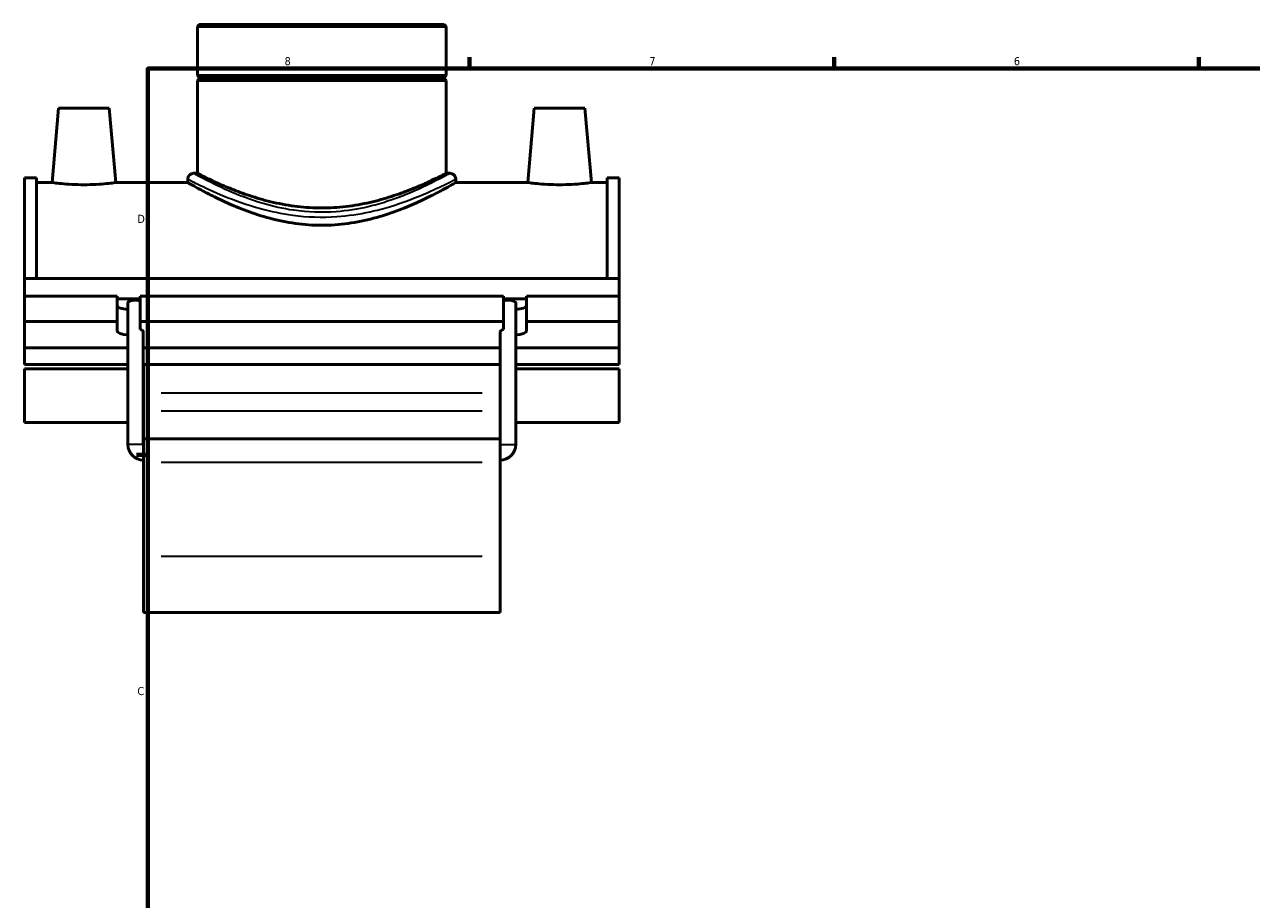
# Model space of a CAD drawing. Header units: inches. Extents: x -0.9 to 56.3, y -1.4 to 45.6.
# Tile 2 of 8: x -0.9 to 13.4, y 11.3 to 21.5. Entities that reach past the tile are written whole.
import ezdxf

# ---------------------------------------------------------------- set-up
doc = ezdxf.new("R2010")
doc.units = ezdxf.units.IN
doc.header["$MEASUREMENT"] = 0
for name, color, linetype, lineweight in [('Border (ANSI)', 7, 'Continuous', 70), ('Visible (ANSI)', 7, 'Continuous', 50), ('Visible Narrow (ANSI)', 7, 'Continuous', 35)]:
    doc.layers.add(name, color=color, linetype=linetype, lineweight=lineweight)
doc.styles.add('Note Text (ANSI)', font='tahoma.ttf')

# ---------------------------------------------------------------- blocks, each defined once
blk = doc.blocks.new('Borders Default Border')
at = {"layer": 'Border (ANSI)'}
for p, q in [((4.25, 21), (4.25, 21.134)), ((8.5, 21), (8.5, 21.134)), ((12.75, 21), (12.75, 21.134)), ((0.5, 16.5), (0.366, 16.5))]:
    blk.add_line(p, q, dxfattribs=at)
at = {"layer": 'Border (ANSI)', "flags": 128}
blk.add_lwpolyline([(0.5, 1), (0.5, 21), (33.5, 21), (33.5, 1), (0.5, 1)], dxfattribs=at)
at = {"layer": 'Border (ANSI)', "color": 5, "true_color": 0x0000ff, "char_height": 0.0945, "attachment_point": 7, "style": 'Note Text (ANSI)'}
for s, insert in [('8', (2.094, 21.038)), ('7', (6.346, 21.04)), ('6', (10.595, 21.038)), ('D', (0.378, 19.203)), ('C', (0.378, 13.701))]:
    blk.add_mtext(s, dxfattribs=dict(at, insert=insert))

msp = doc.modelspace()

# ---------------------------------------------------------------- linework, layer by layer
at = {"layer": 'Visible (ANSI)'}
for p, q in [((1.0993, 21.5136), (1.077, 21.4913)), ((3.9767, 21.4913), (1.077, 21.4913)), ((1.077, 21.4913), (1.077, 20.9199)), ((1.0993, 21.5136), (3.9544, 21.5136)), ((3.9544, 21.5136), (3.9767, 21.4913)), ((3.9767, 21.4913), (3.9767, 20.9199)), ((1.077, 20.9199), (3.9767, 20.9199)), ((1.0967, 20.9002), (1.077, 20.9199)), ((1.0967, 20.9002), (3.957, 20.9002)), ((1.0967, 20.9002), (1.0967, 20.8806)), ((3.957, 20.9002), (3.9767, 20.9199)), ((3.957, 20.9002), (3.957, 20.8806)), ((1.0967, 20.8806), (1.077, 20.8609)), ((3.9767, 20.8609), (1.077, 20.8609)), ((1.077, 20.8609), (1.077, 19.7814)), ((3.957, 20.8806), (1.0967, 20.8806)), ((3.957, 20.8806), (3.9767, 20.8609)), ((3.9767, 20.8609), (3.9767, 19.7814)), ((-0.5404, 20.5397), (-0.6162, 19.6736)), ((-0.5404, 20.5397), (0.0501, 20.5397)), ((0.0501, 20.5397), (0.1259, 19.6736)), ((5.0036, 20.5397), (4.9278, 19.6736)), ((5.5941, 20.5397), (5.0036, 20.5397)), ((5.5941, 20.5397), (5.6699, 19.6736)), ((1.077, 19.7814), (1.0324, 19.7814)), ((4.0213, 19.7814), (3.9767, 19.7814)), ((-0.9382, 18.5549), (-0.9382, 19.7275)), ((-0.7996, 19.7275), (-0.9382, 19.7275)), ((-0.7996, 19.7275), (-0.7996, 18.5549)), ((-0.7996, 19.6736), (-0.6162, 19.6736)), ((0.1259, 19.6736), (0.9654, 19.6736)), ((0.9654, 19.7145), (0.9654, 19.6736)), ((4.0882, 19.7145), (4.0882, 19.6736)), ((4.0882, 19.6736), (4.9278, 19.6736)), ((5.6699, 19.6736), (5.8532, 19.6736)), ((5.8532, 19.7275), (5.8532, 18.5549)), ((5.9918, 19.7275), (5.8532, 19.7275)), ((5.9918, 18.5549), (5.9918, 19.7275)), ((-0.9382, 18.5549), (5.9918, 18.5549)), ((-0.9382, 18.3493), (-0.9382, 18.5549)), ((5.9918, 18.3493), (5.9918, 18.5549)), ((-0.9382, 18.3493), (0.1398, 18.3493)), ((-0.9382, 18.0538), (-0.9382, 18.3493)), ((0.1398, 18.0538), (0.1398, 18.3493)), ((0.1398, 18.3185), (0.4093, 18.3185)), ((0.4093, 18.3493), (0.4093, 18.0538)), ((0.4093, 18.3493), (4.6443, 18.3493)), ((4.6443, 18.0538), (4.6443, 18.3493)), ((4.6443, 18.3185), (4.9138, 18.3185)), ((4.9138, 18.3493), (4.9138, 18.0538)), ((4.9138, 18.3493), (5.9918, 18.3493)), ((5.9918, 18.0538), (5.9918, 18.3493)), ((0.2659, 16.6212), (0.2659, 18.27)), ((4.7878, 16.6212), (4.7878, 18.27)), ((-0.9382, 18.0538), (0.1398, 18.0538)), ((-0.9382, 17.7465), (-0.9382, 18.0538)), ((0.1398, 17.9462), (0.1398, 18.0538)), ((0.4093, 18.0538), (0.4093, 17.9616)), ((0.4093, 18.0538), (4.6443, 18.0538)), ((4.6443, 17.9616), (4.6443, 18.0538)), ((4.9138, 18.0538), (4.9138, 17.9462)), ((4.9138, 18.0538), (5.9918, 18.0538)), ((5.9918, 17.7465), (5.9918, 18.0538)), ((0.4456, 16.6212), (0.4456, 17.9354)), ((4.6081, 16.6212), (4.6081, 17.9354)), ((0.2659, 17.7465), (-0.9382, 17.7465)), ((-0.9382, 17.7465), (-0.9382, 17.5546)), ((4.6081, 17.7465), (0.4456, 17.7465)), ((5.9918, 17.7465), (4.7878, 17.7465)), ((5.9918, 17.5546), (5.9918, 17.7465)), ((-0.9382, 17.5546), (0.2659, 17.5546)), ((-0.9382, 17.5034), (-0.9382, 16.878)), ((-0.9382, 17.5034), (0.2659, 17.5034)), ((0.4456, 17.5546), (4.6081, 17.5546)), ((0.4456, 17.5034), (0.4478, 17.5034)), ((0.4478, 17.5546), (0.4478, 17.2177)), ((4.6058, 17.2177), (4.6058, 17.5546)), ((4.6058, 17.5034), (4.6081, 17.5034)), ((4.7878, 17.5546), (5.9918, 17.5546)), ((4.7878, 17.5034), (5.9918, 17.5034)), ((5.9918, 16.878), (5.9918, 17.5034)), ((0.4478, 17.2177), (0.4478, 17.0129)), ((4.6058, 17.0129), (4.6058, 17.2177)), ((-0.9382, 16.878), (0.2659, 16.878)), ((0.4456, 16.878), (0.4478, 16.878)), ((0.4478, 16.6863), (0.4478, 17.0129)), ((4.6058, 17.0129), (4.6058, 16.6863)), ((4.6058, 16.878), (4.6081, 16.878)), ((4.7878, 16.878), (5.9918, 16.878)), ((0.4478, 16.6863), (0.4478, 16.4164)), ((0.4478, 16.6863), (4.6058, 16.6863)), ((4.6058, 16.4164), (4.6058, 16.6863)), ((0.4478, 15.3208), (0.4478, 16.4164)), ((4.6058, 16.4164), (4.6058, 15.3208)), ((0.4478, 15.3208), (0.4478, 14.6649)), ((4.6058, 14.6649), (4.6058, 15.3208)), ((0.4478, 14.6649), (4.6058, 14.6649))]:
    msp.add_line(p, q, dxfattribs=at)
for centre, radius, start, end in [((1.0324, 19.7145), 0.0669, 90, 180), ((4.0213, 19.7145), 0.0669, 0, 90), ((0.4478, 16.6212), 0.1819, 180, 270), ((0.4478, 16.6212), 0.00225, 180, 270), ((4.6058, 16.6212), 0.1819, 270, 0), ((4.6058, 16.6212), 0.00225, 270, 0)]:
    msp.add_arc(centre, radius, start, end, dxfattribs=at)
for centre, major_axis, ratio, start_param, end_param in [((0.2746, 18.2417), (-0.1348, 0), 0.3420201, 0, 1.5063345), ((0.3557, 18.27), (0.0898, 0), 0.3639702, 0.9315064, 3.1415927), ((4.6979, 18.27), (0.0898, 0), 0.3639702, 0, 2.2100863), ((4.7791, 18.2417), (0.1348, 0), 0.3420201, 4.7768508, 6.2831853), ((0.2746, 17.9462), (-0.1348, 0), 0.3420201, 0, 1.5063345), ((0.3557, 17.9354), (0.0898, 0), 0.3639702, 0, 0.9315064), ((4.6979, 17.9354), (0.0898, 0), 0.3639702, 2.2100863, 3.1415927), ((4.7791, 17.9462), (0.1348, 0), 0.3420201, 4.7768508, 6.2831853)]:
    msp.add_ellipse(centre, major_axis=major_axis, ratio=ratio, start_param=start_param, end_param=end_param, dxfattribs=at)
for points, knots in [([(2.5268, 19.3773), (2.4336, 19.3773), (2.338, 19.3829), (2.1492, 19.405), (2.056, 19.4215), (1.8781, 19.462), (1.7933, 19.4858), (1.6368, 19.536), (1.5651, 19.5622), (1.4383, 19.6121), (1.3786, 19.6375), (1.2728, 19.6849), (1.2267, 19.7068), (1.1521, 19.7431), (1.1236, 19.7575), (1.086, 19.7767), (1.077, 19.7814), (1.077, 19.7814)], [0, 0, 0, 0, 0.7100775, 0.7100775, 1.4201551, 1.4201551, 2.1302326, 2.1302326, 2.8403101, 2.8403101, 3.5481258, 3.5481258, 4.2559414, 4.2559414, 4.9637571, 4.9637571, 5.6715727, 5.6715727, 5.6715727, 5.6715727]), ([(3.9767, 19.7814), (3.9767, 19.7814), (3.9676, 19.7767), (3.93, 19.7575), (3.9016, 19.7431), (3.827, 19.7068), (3.7809, 19.6849), (3.675, 19.6375), (3.6153, 19.6121), (3.4885, 19.5622), (3.4168, 19.536), (3.2604, 19.4858), (3.1756, 19.462), (2.9977, 19.4215), (2.9045, 19.405), (2.7156, 19.3829), (2.62, 19.3773), (2.5268, 19.3773)], [17.0147181, 17.0147181, 17.0147181, 17.0147181, 17.7225337, 17.7225337, 18.4303494, 18.4303494, 19.138165, 19.138165, 19.8459806, 19.8459806, 20.5560582, 20.5560582, 21.2661357, 21.2661357, 21.9762132, 21.9762132, 22.6862908, 22.6862908, 22.6862908, 22.6862908]), ([(0.1259, 19.6736), (0.1259, 19.6736), (0.1166, 19.6722), (0.0789, 19.6674), (0.0505, 19.6639), (-0.0152, 19.6574), (-0.0569, 19.6539), (-0.1485, 19.649), (-0.1983, 19.6476), (-0.292, 19.6476), (-0.3419, 19.649), (-0.4334, 19.6539), (-0.4752, 19.6574), (-0.5409, 19.6639), (-0.5693, 19.6674), (-0.607, 19.6722), (-0.6162, 19.6736), (-0.6162, 19.6736)], [1.4264006, 1.4264006, 1.4264006, 1.4264006, 1.7827466, 1.7827466, 2.1390927, 2.1390927, 2.4959469, 2.4959469, 2.8528011, 2.8528011, 3.2096554, 3.2096554, 3.5665096, 3.5665096, 3.9228556, 3.9228556, 4.2792017, 4.2792017, 4.2792017, 4.2792017]), ([(4.0882, 19.6736), (4.0882, 19.6736), (4.0783, 19.6678), (4.0376, 19.6445), (4.0068, 19.627), (3.9263, 19.5829), (3.8766, 19.5563), (3.7628, 19.4986), (3.6987, 19.4675), (3.5627, 19.4065), (3.4858, 19.3742), (3.3178, 19.312), (3.2268, 19.2822), (3.0356, 19.2315), (2.9352, 19.2106), (2.7314, 19.1825), (2.628, 19.1753), (2.4257, 19.1753), (2.3222, 19.1825), (2.1184, 19.2106), (2.0181, 19.2315), (1.8269, 19.2822), (1.7358, 19.312), (1.5679, 19.3742), (1.4909, 19.4065), (1.355, 19.4675), (1.2909, 19.4986), (1.1771, 19.5563), (1.1274, 19.5829), (1.0469, 19.627), (1.0161, 19.6445), (0.9753, 19.6678), (0.9654, 19.6736), (0.9654, 19.6736)], [6.1489994, 6.1489994, 6.1489994, 6.1489994, 6.9155287, 6.9155287, 7.682058, 7.682058, 8.4485874, 8.4485874, 9.2151167, 9.2151167, 9.9858372, 9.9858372, 10.7565577, 10.7565577, 11.5272783, 11.5272783, 12.2979988, 12.2979988, 13.0687193, 13.0687193, 13.8394398, 13.8394398, 14.6101603, 14.6101603, 15.3808808, 15.3808808, 16.1474102, 16.1474102, 16.9139395, 16.9139395, 17.6804688, 17.6804688, 18.4469982, 18.4469982, 18.4469982, 18.4469982]), ([(5.6699, 19.6736), (5.6699, 19.6736), (5.6606, 19.6722), (5.6229, 19.6674), (5.5945, 19.6639), (5.5288, 19.6574), (5.4871, 19.6539), (5.3955, 19.649), (5.3457, 19.6476), (5.2988, 19.6476), (5.252, 19.6476), (5.2021, 19.649), (5.1106, 19.6539), (5.0688, 19.6574), (5.0031, 19.6639), (4.9747, 19.6674), (4.937, 19.6722), (4.9278, 19.6736), (4.9278, 19.6736)], [4.2792017, 4.2792017, 4.2792017, 4.2792017, 4.6355478, 4.6355478, 4.9918938, 4.9918938, 5.348748, 5.348748, 5.7056023, 5.7056023, 5.7056023, 6.0624565, 6.0624565, 6.4193107, 6.4193107, 6.7756568, 6.7756568, 7.1320028, 7.1320028, 7.1320028, 7.1320028])]:
    msp.add_open_spline(points, degree=3, knots=knots, dxfattribs=at)
at = {"layer": 'Visible Narrow (ANSI)'}
for p, q in [((4.3979, 17.2177), (0.6557, 17.2177)), ((0.6557, 17.0129), (4.3979, 17.0129)), ((0.4445, 16.6212), (0.267, 16.6212)), ((4.6092, 16.6212), (4.7867, 16.6212)), ((0.6557, 16.4164), (4.3979, 16.4164)), ((0.6557, 15.3208), (4.3979, 15.3208))]:
    msp.add_line(p, q, dxfattribs=at)
for points, knots in [([(4.0213, 19.7814), (4.0213, 19.7814), (4.0212, 19.7814), (4.0184, 19.7798), (3.988, 19.7625), (3.8787, 19.7039), (3.8007, 19.6632), (3.588, 19.5636), (3.4452, 19.5028), (3.2135, 19.4285), (3.1412, 19.4081), (2.9478, 19.3627), (2.8223, 19.3421), (2.5304, 19.3204), (2.3627, 19.3268), (2.0764, 19.3678), (1.955, 19.3958), (1.6904, 19.4734), (1.5542, 19.5268), (1.3151, 19.6318), (1.2148, 19.6831), (1.074, 19.7576), (1.0348, 19.78), (1.0324, 19.7814), (1.0324, 19.7814), (1.0324, 19.7814)], [18.4041049, 18.4041049, 18.4041049, 18.4041049, 18.4664027, 18.4664027, 19.7311965, 19.7311965, 20.9819819, 20.9819819, 22.4823769, 22.4823769, 23.1154241, 23.1154241, 24.1087318, 24.1087318, 25.3745963, 25.3745963, 26.3787628, 26.3787628, 27.7302541, 27.7302541, 29.1686163, 29.1686163, 30.6230982, 30.6230982, 30.6705934, 30.6705934, 30.6705934, 30.6705934]), ([(0.9654, 19.7145), (0.9654, 19.7145), (0.9655, 19.7145), (0.968, 19.7131), (1.0089, 19.6913), (1.1561, 19.6186), (1.2609, 19.5685), (1.5106, 19.4659), (1.653, 19.4138), (1.9294, 19.3381), (2.0563, 19.3108), (2.3553, 19.2707), (2.5306, 19.2645), (2.8355, 19.2857), (2.9666, 19.3058), (3.1687, 19.3501), (3.2442, 19.37), (3.4863, 19.4426), (3.6355, 19.5019), (3.8577, 19.5991), (3.9392, 19.6389), (4.0534, 19.696), (4.0852, 19.7129), (4.0881, 19.7144), (4.0882, 19.7145), (4.0882, 19.7145)], [-30.6705934, -30.6705934, -30.6705934, -30.6705934, -30.6230982, -30.6230982, -29.1686163, -29.1686163, -27.7302541, -27.7302541, -26.3787628, -26.3787628, -25.3745963, -25.3745963, -24.1087318, -24.1087318, -23.1154241, -23.1154241, -22.4823769, -22.4823769, -20.9819819, -20.9819819, -19.7311965, -19.7311965, -18.4664027, -18.4664027, -18.4041049, -18.4041049, -18.4041049, -18.4041049])]:
    msp.add_open_spline(points, degree=3, knots=knots, dxfattribs=at)

# ---------------------------------------------------------------- block references
msp.add_blockref('Borders Default Border', (0, 0))

doc.saveas('drawing.dxf')
